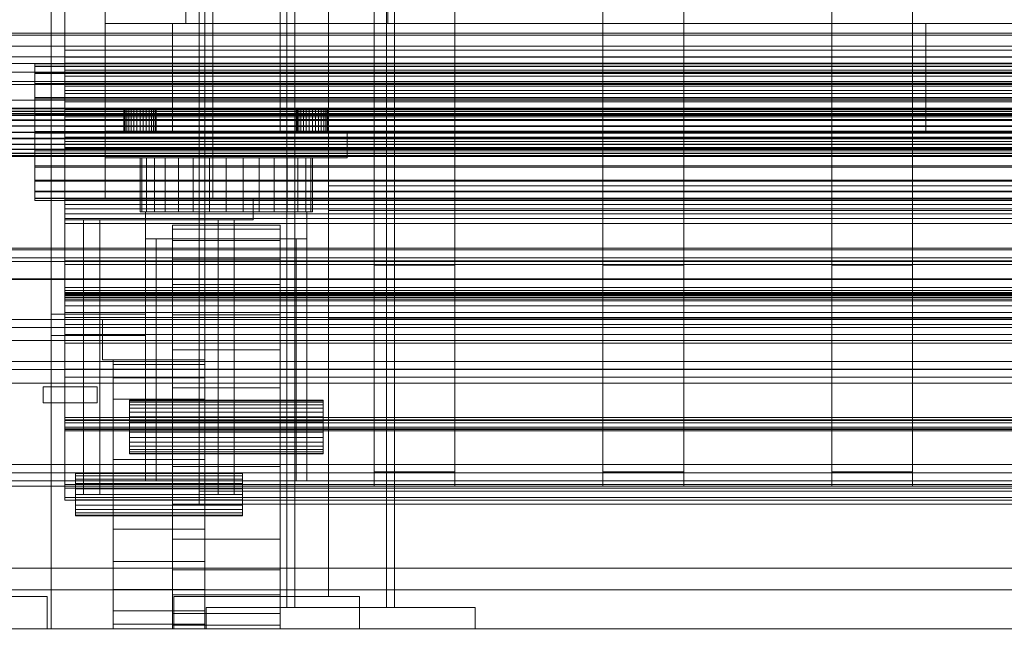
# Model space of a CAD drawing. Header units: millimetres. Extents: x -4738 to 65662, y -68080 to 6847.
# Tile 88 of 256: x -317 to 49, y -36001 to -35774. Entities that reach past the tile are written whole.
import ezdxf

# ---------------------------------------------------------------- set-up
doc = ezdxf.new("R2010")
doc.units = ezdxf.units.MM
for name, color, linetype, lineweight in [('COTAS_O', 1, 'Continuous', 0), ('COTAS_P', 1, 'Continuous', 0), ('frontal_bajante_movil', 7, 'Continuous', 0), ('frontal_C01', 7, 'Continuous', 0), ('frontal_C04', 7, 'Continuous', 0), ('frontal_C05', 7, 'Continuous', 0), ('frontal_C09', 7, 'Continuous', 0), ('frontal_secador', 7, 'Continuous', 0)]:
    doc.layers.add(name, color=color, linetype=linetype, lineweight=lineweight)
doc.dimstyles.new('R19_100', dxfattribs={"dimtxt": 250, "dimasz": 150, "dimexe": 150, "dimexo": 80, "dimgap": 100, "dimtad": 1, "dimtih": 1, "dimtoh": 1, "dimdsep": 46, "dimcen": 0.09, "dimadec": 0, "dimazin": 0, "dimtfac": 1, "dimtdec": 4, "dimtofl": 0, "dimtmove": 0, "dimatfit": 3, "dimfxl": 1, "dimtolj": 1, "dimtzin": 0, "dimarcsym": 0})

# ---------------------------------------------------------------- blocks, each defined once
blk = doc.blocks.new('DIM_R30_46')
at = {"layer": 'COTAS_P'}
for p, q in [((-4100, -35030), (-4219.91, -35921.98)), ((140, -35600), (20.09, -36491.98)), ((-4219.91, -35921.98), (-4065.25, -35897.36)), ((20.09, -36491.98), (-4219.91, -35921.98)), ((-4219.91, -35921.98), (-4077.24, -35986.56)), ((20.09, -36491.98), (-122.58, -36427.39)), ((20.09, -36491.98), (-134.57, -36516.59))]:
    blk.add_line(p, q, dxfattribs=at)
blk.add_text('4278.14 P', height=250, rotation=172.3434, dxfattribs=at).set_placement((-2113.24, -36306.08))
blk = doc.blocks.new('DIM_R30_50')
at = {"layer": 'COTAS_O'}
for p, q in [((-1850, -34900), (-1850, -35600)), ((-150, -34900), (-150, -35600)), ((-1850, -35600), (-1700, -35555)), ((-150, -35600), (-300, -35555)), ((-150, -35600), (-1850, -35600)), ((-1850, -35600), (-1700, -35645)), ((-150, -35600), (-300, -35645))]:
    blk.add_line(p, q, dxfattribs=at)
blk.add_text('1700 O', height=250, rotation=180, dxfattribs=at).set_placement((-1000, -35700))
blk = doc.blocks.new('DIM_R30_54')
at = {"layer": 'COTAS_O'}
for p, q in [((-1480, -35300), (-1330, -35255)), ((490, -35300), (340, -35255)), ((-1480, -36000), (-1480, -35300)), ((-1480, -35300), (490, -35300)), ((-1480, -35300), (-1330, -35345)), ((490, -35300), (340, -35345)), ((490, -36000), (490, -35300))]:
    blk.add_line(p, q, dxfattribs=at)
blk.add_text('1970 O', height=250, dxfattribs=at).set_placement((-495, -35200))
blk = doc.blocks.new('DIM_R30_56')
at = {"layer": 'COTAS_O'}
for p, q in [((-1400, -35300), (-1250, -35255)), ((1400, -35300), (1250, -35255)), ((-1400, -36000), (-1400, -35300)), ((-1400, -35300), (1400, -35300)), ((-1400, -35300), (-1250, -35345)), ((1400, -35300), (1250, -35345)), ((1400, -36000), (1400, -35300))]:
    blk.add_line(p, q, dxfattribs=at)
blk.add_text('2800 O', height=250, dxfattribs=at).set_placement((0, -35200))
blk = doc.blocks.new('DIM_R30_57')
at = {"layer": 'COTAS_P'}
for p, q in [((-305, -34680), (395, -34680)), ((395, -34680), (350, -34830)), ((395, -36000), (395, -34680)), ((395, -34680), (440, -34830)), ((395, -36000), (350, -35850)), ((395, -36000), (440, -35850)), ((-305, -36000), (395, -36000))]:
    blk.add_line(p, q, dxfattribs=at)
blk.add_text('1320 P', height=250, rotation=90, dxfattribs=at).set_placement((295, -35340))
blk = doc.blocks.new('DIM_R30_58')
at = {"layer": 'COTAS_P'}
for p, q in [((-305, -35300), (-155, -35255)), ((345, -35300), (195, -35255)), ((-305, -36000), (-305, -35300)), ((-305, -35300), (345, -35300)), ((-305, -35300), (-155, -35345)), ((345, -35300), (195, -35345)), ((345, -36000), (345, -35300))]:
    blk.add_line(p, q, dxfattribs=at)
blk.add_text('650 P', height=250, dxfattribs=at).set_placement((20, -35200))

msp = doc.modelspace()

# ---------------------------------------------------------------- linework, layer by layer
at = {"layer": 'frontal_bajante_movil'}
for p, q in [((-220, -35775), (-220, -34903.821)), ((-180, -35775), (-180, -34903.821)), ((-285, -35775), (-285, -35000)), ((-255, -35775), (-255, -35000)), ((-220, -35775), (-220, -35378.259)), ((-180, -35775), (-180, -35378.259)), ((-285, -35840), (-285, -35429)), ((-245, -35840), (-245, -35429)), ((-285, -35775), (20, -35775)), ((-285, -35815), (-285, -35775)), ((-285, -35775), (-255, -35775)), ((-260, -35775), (-220, -35775)), ((-260, -35815), (-260, -35775)), ((-220, -35775), (-180, -35775)), ((-220, -35815), (-220, -35775)), ((20, -35815), (20, -35775)), ((20, -35775), (325, -35775)), ((-277.885, -35807), (-278, -35807)), ((-278, -35815), (-278, -35807)), ((-277.543, -35807), (-277.885, -35807)), ((-277.885, -35815), (-277.885, -35807)), ((-276.989, -35807), (-277.543, -35807)), ((-277.543, -35815), (-277.543, -35807)), ((-276.243, -35807), (-276.989, -35807)), ((-276.989, -35815), (-276.989, -35807)), ((-275.333, -35807), (-276.243, -35807)), ((-276.243, -35815), (-276.243, -35807)), ((-274.296, -35807), (-275.333, -35807)), ((-275.333, -35815), (-275.333, -35807)), ((-273.171, -35807), (-274.296, -35807)), ((-274.296, -35815), (-274.296, -35807)), ((-272, -35807), (-273.171, -35807)), ((-273.171, -35815), (-273.171, -35807)), ((-272, -35807), (-270.829, -35807)), ((-272, -35807), (-272, -35815)), ((-270.829, -35807), (-269.704, -35807)), ((-270.829, -35815), (-270.829, -35807)), ((-269.704, -35807), (-268.667, -35807)), ((-269.704, -35815), (-269.704, -35807)), ((-268.667, -35807), (-267.757, -35807)), ((-268.667, -35815), (-268.667, -35807)), ((-267.757, -35807), (-267.011, -35807)), ((-267.757, -35815), (-267.757, -35807)), ((-267.011, -35807), (-266.457, -35807)), ((-267.011, -35815), (-267.011, -35807)), ((-266.457, -35807), (-266.115, -35807)), ((-266.457, -35815), (-266.457, -35807)), ((-266.115, -35807), (-266, -35807)), ((-266.115, -35815), (-266.115, -35807)), ((-266, -35815), (-266, -35807)), ((-213.885, -35807), (-214, -35807)), ((-214, -35815), (-214, -35807)), ((-213.543, -35807), (-213.885, -35807)), ((-213.885, -35815), (-213.885, -35807)), ((-212.989, -35807), (-213.543, -35807)), ((-213.543, -35815), (-213.543, -35807)), ((-212.243, -35807), (-212.989, -35807)), ((-212.989, -35815), (-212.989, -35807)), ((-211.333, -35807), (-212.243, -35807)), ((-212.243, -35815), (-212.243, -35807)), ((-210.296, -35807), (-211.333, -35807)), ((-211.333, -35815), (-211.333, -35807)), ((-209.171, -35807), (-210.296, -35807)), ((-210.296, -35815), (-210.296, -35807)), ((-208, -35807), (-209.171, -35807)), ((-209.171, -35815), (-209.171, -35807)), ((-208, -35807), (-206.829, -35807)), ((-208, -35807), (-208, -35815)), ((-206.829, -35807), (-205.704, -35807)), ((-206.829, -35815), (-206.829, -35807)), ((-205.704, -35807), (-204.667, -35807)), ((-205.704, -35815), (-205.704, -35807)), ((-204.667, -35807), (-203.757, -35807)), ((-204.667, -35815), (-204.667, -35807)), ((-203.757, -35807), (-203.011, -35807)), ((-203.757, -35815), (-203.757, -35807)), ((-203.011, -35807), (-202.457, -35807)), ((-203.011, -35815), (-203.011, -35807)), ((-202.457, -35807), (-202.115, -35807)), ((-202.457, -35815), (-202.457, -35807)), ((-202.115, -35807), (-202, -35807)), ((-202.115, -35815), (-202.115, -35807)), ((-202, -35815), (-202, -35807)), ((-285, -35815), (20, -35815)), ((-285, -35815), (-195, -35815)), ((-285, -35825), (-285, -35815)), ((-277.885, -35815), (-278, -35815)), ((-277.543, -35815), (-277.885, -35815)), ((-276.989, -35815), (-277.543, -35815)), ((-276.243, -35815), (-276.989, -35815)), ((-275.333, -35815), (-276.243, -35815)), ((-274.296, -35815), (-275.333, -35815)), ((-273.171, -35815), (-274.296, -35815)), ((-273.171, -35815), (-272, -35815)), ((-272, -35815), (-270.829, -35815)), ((-270.829, -35815), (-269.704, -35815)), ((-269.704, -35815), (-268.667, -35815)), ((-268.667, -35815), (-267.757, -35815)), ((-267.757, -35815), (-267.011, -35815)), ((-267.011, -35815), (-266.457, -35815)), ((-266.457, -35815), (-266.115, -35815)), ((-266.115, -35815), (-266, -35815)), ((-260, -35815), (-220, -35815)), ((-213.885, -35815), (-214, -35815)), ((-213.543, -35815), (-213.885, -35815)), ((-212.989, -35815), (-213.543, -35815)), ((-212.243, -35815), (-212.989, -35815)), ((-211.333, -35815), (-212.243, -35815)), ((-210.296, -35815), (-211.333, -35815)), ((-209.171, -35815), (-210.296, -35815)), ((-209.171, -35815), (-208, -35815)), ((-208, -35815), (-206.829, -35815)), ((-206.829, -35815), (-205.704, -35815)), ((-205.704, -35815), (-204.667, -35815)), ((-204.667, -35815), (-203.757, -35815)), ((-203.757, -35815), (-203.011, -35815)), ((-203.011, -35815), (-202.457, -35815)), ((-202.457, -35815), (-202.115, -35815)), ((-202.115, -35815), (-202, -35815)), ((-195, -35825), (-195, -35815)), ((20, -35815), (325, -35815)), ((-285, -35825), (-195, -35825)), ((-271.385, -35825), (-272, -35825)), ((-272, -35845), (-272, -35825)), ((-269.564, -35825), (-271.385, -35825)), ((-271.385, -35845), (-271.385, -35825)), ((-266.607, -35825), (-269.564, -35825)), ((-269.564, -35845), (-269.564, -35825)), ((-262.627, -35825), (-266.607, -35825)), ((-266.607, -35845), (-266.607, -35825)), ((-257.778, -35825), (-262.627, -35825)), ((-262.627, -35845), (-262.627, -35825)), ((-252.246, -35825), (-257.778, -35825)), ((-257.778, -35845), (-257.778, -35825)), ((-246.243, -35825), (-252.246, -35825)), ((-252.246, -35845), (-252.246, -35825)), ((-240, -35825), (-246.243, -35825)), ((-246.243, -35845), (-246.243, -35825)), ((-240, -35825), (-233.757, -35825)), ((-240, -35825), (-240, -35845)), ((-233.757, -35825), (-227.754, -35825)), ((-233.757, -35845), (-233.757, -35825)), ((-227.754, -35825), (-222.222, -35825)), ((-227.754, -35845), (-227.754, -35825)), ((-222.222, -35825), (-217.373, -35825)), ((-222.222, -35845), (-222.222, -35825)), ((-217.373, -35825), (-213.393, -35825)), ((-217.373, -35845), (-217.373, -35825)), ((-213.393, -35825), (-210.436, -35825)), ((-213.393, -35845), (-213.393, -35825)), ((-210.436, -35825), (-208.615, -35825)), ((-210.436, -35845), (-210.436, -35825)), ((-208.615, -35825), (-208, -35825)), ((-208.615, -35845), (-208.615, -35825)), ((-208, -35845), (-208, -35825)), ((-300, -35840), (-230, -35840)), ((-300, -35848), (-300, -35840)), ((-285, -35840), (-245, -35840)), ((-230, -35848), (-230, -35840)), ((-271.385, -35845), (-272, -35845)), ((-269.564, -35845), (-271.385, -35845)), ((-270, -35845), (-210, -35845)), ((-270, -35855), (-270, -35845)), ((-266.607, -35845), (-269.564, -35845)), ((-262.627, -35845), (-266.607, -35845)), ((-257.778, -35845), (-262.627, -35845)), ((-252.246, -35845), (-257.778, -35845)), ((-246.243, -35845), (-252.246, -35845)), ((-246.243, -35845), (-240, -35845)), ((-240, -35845), (-233.757, -35845)), ((-233.757, -35845), (-227.754, -35845)), ((-227.754, -35845), (-222.222, -35845)), ((-222.222, -35845), (-217.373, -35845)), ((-217.373, -35845), (-213.393, -35845)), ((-213.393, -35845), (-210.436, -35845)), ((-210.436, -35845), (-208.615, -35845)), ((-210, -35855), (-210, -35845)), ((-208.615, -35845), (-208, -35845)), ((-300, -35848), (-230, -35848)), ((-293, -35848), (-287, -35848)), ((-293, -35950), (-293, -35848)), ((-287, -35950), (-287, -35848)), ((-260, -35851.441), (-260, -35850)), ((-220, -35850), (-260, -35850)), ((-243, -35848), (-237, -35848)), ((-243, -35950), (-243, -35848)), ((-237, -35950), (-237, -35848)), ((-220, -35851.441), (-220, -35850)), ((-260, -35855.709), (-260, -35851.441)), ((-220, -35851.441), (-260, -35851.441)), ((-220, -35855.709), (-220, -35851.441)), ((-270, -35855), (-266, -35855)), ((-270, -35945), (-270, -35855)), ((-270, -35855), (-210, -35855)), ((-266, -35945), (-266, -35855)), ((-260, -35862.64), (-260, -35855.709)), ((-220, -35855.709), (-260, -35855.709)), ((-220, -35862.64), (-220, -35855.709)), ((-214, -35855), (-210, -35855)), ((-214, -35945), (-214, -35855)), ((-210, -35945), (-210, -35855)), ((-260, -35871.967), (-260, -35862.64)), ((-220, -35862.64), (-260, -35862.64)), ((-220, -35871.967), (-220, -35862.64)), ((-260, -35883.332), (-260, -35871.967)), ((-220, -35871.967), (-260, -35871.967)), ((-220, -35883.332), (-220, -35871.967)), ((-305, -35883), (-270, -35883)), ((-305, -35891), (-305, -35883)), ((-270, -35891), (-270, -35883)), ((-260, -35896.299), (-260, -35883.332)), ((-220, -35883.332), (-260, -35883.332)), ((-220, -35896.299), (-220, -35883.332)), ((-286, -35885), (-270, -35885)), ((-286, -35900), (-286, -35885)), ((-270, -35900), (-270, -35885)), ((-305, -35891), (-270, -35891)), ((-260, -35910.368), (-260, -35896.299)), ((-220, -35896.299), (-260, -35896.299)), ((-220, -35910.368), (-220, -35896.299)), ((-286, -35900), (-270, -35900)), ((-282, -35901.704), (-282, -35900)), ((-282, -35900), (-248, -35900)), ((-282, -35906.699), (-282, -35901.704)), ((-282, -35901.704), (-248, -35901.704)), ((-248, -35901.704), (-248, -35900)), ((-248, -35906.699), (-248, -35901.704)), ((-282, -35914.645), (-282, -35906.699)), ((-282, -35906.699), (-248, -35906.699)), ((-248, -35914.645), (-248, -35906.699)), ((-308, -35910), (-288, -35910)), ((-308, -35916), (-308, -35910)), ((-288, -35916), (-288, -35910)), ((-260, -35925), (-260, -35910.368)), ((-220, -35910.368), (-260, -35910.368)), ((-220, -35925), (-220, -35910.368)), ((-308, -35916), (-288, -35916)), ((-282, -35925), (-282, -35914.645)), ((-282, -35914.645), (-248, -35914.645)), ((-276, -35915.192), (-276, -35915)), ((-204, -35915), (-276, -35915)), ((-276, -35915.761), (-276, -35915.192)), ((-204, -35915.192), (-276, -35915.192)), ((-276, -35916.685), (-276, -35915.761)), ((-204, -35915.761), (-276, -35915.761)), ((-276, -35917.929), (-276, -35916.685)), ((-204, -35916.685), (-276, -35916.685)), ((-248, -35925), (-248, -35914.645)), ((-204, -35915.192), (-204, -35915)), ((-204, -35915.761), (-204, -35915.192)), ((-204, -35916.685), (-204, -35915.761)), ((-204, -35917.929), (-204, -35916.685)), ((-276, -35919.444), (-276, -35917.929)), ((-204, -35917.929), (-276, -35917.929)), ((-276, -35921.173), (-276, -35919.444)), ((-204, -35919.444), (-276, -35919.444)), ((-204, -35919.444), (-204, -35917.929)), ((-204, -35921.173), (-204, -35919.444)), ((-276, -35923.049), (-276, -35921.173)), ((-204, -35921.173), (-276, -35921.173)), ((-276, -35925), (-276, -35923.049)), ((-204, -35923.049), (-276, -35923.049)), ((-204, -35923.049), (-204, -35921.173)), ((-204, -35925), (-204, -35923.049)), ((-282, -35937.059), (-282, -35925)), ((-282, -35925), (-248, -35925)), ((-276, -35925), (-276, -35926.951)), ((-276, -35925), (-204, -35925)), ((-276, -35926.951), (-276, -35928.827)), ((-204, -35926.951), (-276, -35926.951)), ((-260, -35925), (-260, -35939.632)), ((-260, -35925), (-220, -35925)), ((-248, -35937.059), (-248, -35925)), ((-220, -35939.632), (-220, -35925)), ((-204, -35926.951), (-204, -35925)), ((-204, -35926.951), (-204, -35928.827)), ((-276, -35928.827), (-276, -35930.556)), ((-204, -35928.827), (-276, -35928.827)), ((-276, -35930.556), (-276, -35932.071)), ((-204, -35930.556), (-276, -35930.556)), ((-204, -35928.827), (-204, -35930.556)), ((-204, -35930.556), (-204, -35932.071)), ((-276, -35932.071), (-276, -35933.315)), ((-204, -35932.071), (-276, -35932.071)), ((-276, -35933.315), (-276, -35934.239)), ((-204, -35933.315), (-276, -35933.315)), ((-276, -35934.239), (-276, -35934.808)), ((-204, -35934.239), (-276, -35934.239)), ((-276, -35934.808), (-276, -35935)), ((-204, -35934.808), (-276, -35934.808)), ((-204, -35935), (-276, -35935)), ((-204, -35932.071), (-204, -35933.315)), ((-204, -35933.315), (-204, -35934.239)), ((-204, -35934.239), (-204, -35934.808)), ((-204, -35934.808), (-204, -35935)), ((-282, -35937.059), (-282, -35950)), ((-282, -35937.059), (-248, -35937.059)), ((-248, -35950), (-248, -35937.059)), ((-296, -35942.273), (-296, -35942)), ((-296, -35942), (-234, -35942)), ((-296, -35943.072), (-296, -35942.273)), ((-296, -35942.273), (-234, -35942.273)), ((-260, -35939.632), (-260, -35953.701)), ((-220, -35939.632), (-260, -35939.632)), ((-234, -35942.273), (-234, -35942)), ((-234, -35943.072), (-234, -35942.273)), ((-220, -35939.632), (-220, -35953.701)), ((-296, -35944.343), (-296, -35943.072)), ((-296, -35943.072), (-234, -35943.072)), ((-296, -35946), (-296, -35944.343)), ((-296, -35944.343), (-234, -35944.343)), ((-296, -35947.929), (-296, -35946)), ((-296, -35946), (-234, -35946)), ((-270, -35945), (-266, -35945)), ((-234, -35944.343), (-234, -35943.072)), ((-234, -35946), (-234, -35944.343)), ((-234, -35947.929), (-234, -35946)), ((-214, -35945), (-210, -35945)), ((-296, -35947.929), (-296, -35950)), ((-296, -35947.929), (-234, -35947.929)), ((-296, -35950), (-296, -35952.071)), ((-234, -35950), (-296, -35950)), ((-293, -35950), (-287, -35950)), ((-282, -35950), (-282, -35962.941)), ((-248, -35950), (-282, -35950)), ((-248, -35950), (-248, -35962.941)), ((-243, -35950), (-237, -35950)), ((-234, -35950), (-234, -35947.929)), ((-234, -35950), (-234, -35952.071)), ((-296, -35952.071), (-296, -35954)), ((-296, -35952.071), (-234, -35952.071)), ((-234, -35952.071), (-234, -35954)), ((-296, -35954), (-296, -35955.657)), ((-296, -35954), (-234, -35954)), ((-296, -35955.657), (-296, -35956.928)), ((-296, -35955.657), (-234, -35955.657)), ((-296, -35956.928), (-296, -35957.727)), ((-296, -35956.928), (-234, -35956.928)), ((-260, -35953.701), (-260, -35966.668)), ((-220, -35953.701), (-260, -35953.701)), ((-234, -35954), (-234, -35955.657)), ((-234, -35955.657), (-234, -35956.928)), ((-234, -35956.928), (-234, -35957.727)), ((-220, -35953.701), (-220, -35966.668)), ((-296, -35957.727), (-296, -35958)), ((-296, -35957.727), (-234, -35957.727)), ((-296, -35958), (-234, -35958)), ((-234, -35957.727), (-234, -35958)), ((-282, -35962.941), (-282, -35975)), ((-282, -35962.941), (-248, -35962.941)), ((-248, -35962.941), (-248, -35975)), ((-260, -35966.668), (-260, -35978.033)), ((-220, -35966.668), (-260, -35966.668)), ((-220, -35966.668), (-220, -35978.033)), ((-282, -35975), (-282, -35985.355)), ((-282, -35975), (-248, -35975)), ((-248, -35975), (-248, -35985.355)), ((-260, -35978.033), (-260, -35987.36)), ((-220, -35978.033), (-260, -35978.033)), ((-220, -35978.033), (-220, -35987.36)), ((-282, -35985.355), (-282, -35993.301)), ((-282, -35985.355), (-248, -35985.355)), ((-248, -35985.355), (-248, -35993.301)), ((-260, -35987.36), (-260, -35994.291)), ((-220, -35987.36), (-260, -35987.36)), ((-220, -35987.36), (-220, -35994.291)), ((-282, -35993.301), (-282, -35998.296)), ((-282, -35993.301), (-248, -35993.301)), ((-248, -35993.301), (-248, -35998.296)), ((-260, -35994.291), (-260, -35998.559)), ((-220, -35994.291), (-260, -35994.291)), ((-220, -35994.291), (-220, -35998.559)), ((-282, -35998.296), (-282, -36000)), ((-282, -35998.296), (-248, -35998.296)), ((-282, -36000), (-248, -36000)), ((-260, -35998.559), (-260, -36000)), ((-220, -35998.559), (-260, -35998.559)), ((-220, -36000), (-260, -36000)), ((-248, -35998.296), (-248, -36000)), ((-220, -35998.559), (-220, -36000))]:
    msp.add_line(p, q, dxfattribs=at)
at = {"layer": 'frontal_C01'}
for p, q in [((-250, -33373.251), (-250, -35948.844)), ((-250, -35953.656), (-250, -33378.064)), ((-185, -35864.779), (-185, -35463.883)), ((-155, -35463.883), (-155, -35864.779)), ((-100, -35864.779), (-100, -35463.883)), ((-70, -35463.883), (-70, -35864.779)), ((-15, -35864.779), (-15, -35463.883)), ((15, -35463.883), (15, -35864.779)), ((-185, -35469.275), (-185, -35870.172)), ((-155, -35870.172), (-155, -35469.275)), ((-100, -35469.275), (-100, -35870.172)), ((-70, -35870.172), (-70, -35469.275)), ((-15, -35469.275), (-15, -35870.172)), ((15, -35870.172), (15, -35469.275)), ((-185, -35941.62), (-185, -35540.255)), ((-155, -35540.255), (-155, -35941.62)), ((-100, -35941.62), (-100, -35540.255)), ((-70, -35540.255), (-70, -35941.62)), ((-15, -35941.62), (-15, -35540.255)), ((15, -35540.255), (15, -35941.62)), ((-185, -35545.648), (-185, -35947.012)), ((-155, -35947.012), (-155, -35545.648)), ((-100, -35545.648), (-100, -35947.012)), ((-70, -35947.012), (-70, -35545.648)), ((-15, -35545.648), (-15, -35947.012)), ((15, -35947.012), (15, -35545.648)), ((-300, -35789.759), (-300, -35758.657)), ((-300, -35761.343), (-300, -35792.354)), ((450, -35779.365), (-450, -35779.365)), ((350, -35778.63), (-350, -35778.63)), ((350, -35783.469), (-350, -35783.469)), ((-300, -35784.915), (-300, -35797.314)), ((300, -35784.915), (-300, -35784.915)), ((-300, -35784.915), (-300, -35794.603)), ((-450, -35787.454), (450, -35787.454)), ((-300, -35787.539), (300, -35787.539)), ((-300, -35801.02), (-300, -35787.539)), ((-300, -35797.169), (-300, -35787.539)), ((350, -35789.887), (-350, -35789.887)), ((-311.15, -35790.994), (-311.15, -35790.055)), ((-311.15, -35790.055), (-311.15, -35790.847)), ((-311.15, -35790.055), (311.15, -35790.055)), ((-311.15, -35790.847), (-311.15, -35793.316)), ((-311.15, -35790.847), (311.15, -35790.847)), ((-311.15, -35793.6), (-311.15, -35790.994)), ((-311.15, -35790.994), (311.15, -35790.994)), ((-300, -35818.833), (-300, -35789.759)), ((300, -35789.759), (-300, -35789.759)), ((-300, -35792.354), (-300, -35821.16)), ((300, -35792.354), (-300, -35792.354)), ((350, -35793.12), (-350, -35793.12)), ((-311.15, -35793.316), (-311.15, -35797.293)), ((-311.15, -35793.316), (311.15, -35793.316)), ((-311.15, -35797.695), (-311.15, -35793.6)), ((-311.15, -35793.6), (311.15, -35793.6)), ((-300, -35809.666), (-300, -35794.562)), ((-300, -35794.562), (-300, -35799.889)), ((300, -35794.562), (-300, -35794.562)), ((-300, -35794.603), (300, -35794.603)), ((-300, -35807.002), (-300, -35794.603)), ((350, -35796.593), (-350, -35796.593)), ((350, -35797.728), (-350, -35797.728)), ((-311.15, -35797.293), (-311.15, -35802.508)), ((-311.15, -35797.293), (311.15, -35797.293)), ((-311.15, -35803.001), (-311.15, -35797.695)), ((-311.15, -35797.695), (311.15, -35797.695)), ((-300, -35797.169), (-300, -35810.649)), ((300, -35797.169), (-300, -35797.169)), ((-300, -35797.314), (300, -35797.314)), ((-300, -35807.002), (-300, -35797.314)), ((-300, -35798.28), (-300, -35813.293)), ((-300, -35804.179), (-300, -35798.28)), ((-300, -35798.28), (300, -35798.28)), ((-300, -35799.889), (-300, -35817.32)), ((-300, -35799.889), (300, -35799.889)), ((430, -35803.525), (-430, -35803.525)), ((-311.15, -35802.508), (-311.15, -35808.605)), ((-311.15, -35802.508), (311.15, -35802.508)), ((-311.15, -35809.155), (-311.15, -35803.001)), ((-311.15, -35803.001), (311.15, -35803.001)), ((300, -35801.02), (-300, -35801.02)), ((-300, -35801.02), (-300, -35810.649)), ((-440, -35806.454), (440, -35806.454)), ((-440, -35806.735), (440, -35806.735)), ((-440, -35806.787), (440, -35806.787)), ((-300, -35821.507), (-300, -35804.179)), ((300, -35804.179), (-300, -35804.179)), ((300, -35807.002), (-300, -35807.002)), ((-440, -35807.61), (440, -35807.61)), ((-440, -35807.71), (440, -35807.71)), ((-440, -35809.019), (440, -35809.019)), ((-440, -35809.161), (440, -35809.161)), ((-440, -35810.867), (440, -35810.867)), ((430, -35808.525), (-430, -35808.525)), ((-311.15, -35808.605), (-311.15, -35815.169)), ((311.15, -35808.605), (-311.15, -35808.605)), ((-311.15, -35815.738), (-311.15, -35809.155)), ((-311.15, -35809.155), (311.15, -35809.155)), ((-300, -35817.32), (-300, -35809.666)), ((-300, -35809.666), (300, -35809.666)), ((-300, -35810.649), (300, -35810.649)), ((-440, -35811.041), (440, -35811.041)), ((440, -35813.027), (-440, -35813.027)), ((-440, -35813.222), (440, -35813.222)), ((-300, -35813.293), (-300, -35821.507)), ((300, -35813.293), (-300, -35813.293)), ((-440, -35815.353), (440, -35815.353)), ((-440, -35815.554), (440, -35815.554)), ((-440, -35817.686), (440, -35817.686)), ((-440, -35817.88), (440, -35817.88)), ((-311.15, -35815.169), (-311.15, -35821.753)), ((-311.15, -35815.169), (311.15, -35815.169)), ((-311.15, -35822.302), (-311.15, -35815.738)), ((-311.15, -35815.738), (311.15, -35815.738)), ((300, -35817.32), (-300, -35817.32)), ((-440, -35819.866), (440, -35819.866)), ((-440, -35820.041), (440, -35820.041)), ((-440, -35821.746), (440, -35821.746)), ((-440, -35821.889), (440, -35821.889)), ((-311.15, -35821.753), (-311.15, -35827.907)), ((-311.15, -35821.753), (311.15, -35821.753)), ((-300, -35843.898), (-300, -35818.833)), ((300, -35818.833), (-300, -35818.833)), ((-300, -35821.16), (-300, -35845.797)), ((300, -35821.16), (-300, -35821.16)), ((-300, -35821.507), (300, -35821.507)), ((-440, -35823.197), (440, -35823.197)), ((-440, -35823.298), (440, -35823.298)), ((-440, -35824.12), (440, -35824.12)), ((-440, -35824.173), (440, -35824.173)), ((-440, -35824.453), (440, -35824.453)), ((-311.15, -35828.399), (-311.15, -35822.302)), ((-311.15, -35822.302), (311.15, -35822.302)), ((-311.15, -35827.907), (-311.15, -35833.212)), ((-311.15, -35827.907), (311.15, -35827.907)), ((-311.15, -35833.614), (-311.15, -35828.399)), ((-311.15, -35828.399), (311.15, -35828.399)), ((-311.15, -35833.212), (-311.15, -35837.307)), ((-311.15, -35833.212), (311.15, -35833.212)), ((-311.15, -35837.592), (-311.15, -35833.614)), ((-311.15, -35833.614), (311.15, -35833.614)), ((-311.15, -35837.307), (-311.15, -35839.913)), ((-311.15, -35837.307), (311.15, -35837.307)), ((-311.15, -35840.06), (-311.15, -35837.592)), ((-311.15, -35837.592), (311.15, -35837.592)), ((-311.15, -35839.913), (-311.15, -35840.852)), ((-311.15, -35839.913), (311.15, -35839.913)), ((-311.15, -35840.852), (-311.15, -35840.06)), ((-311.15, -35840.06), (311.15, -35840.06)), ((-311.15, -35840.852), (311.15, -35840.852)), ((-300, -35840.323), (-300, -35875.28)), ((300, -35840.323), (-300, -35840.323)), ((-300, -35840.323), (-300, -35847.473)), ((-300, -35842.302), (300, -35842.302)), ((-300, -35878.051), (-300, -35842.302)), ((-300, -35849.293), (-300, -35842.302)), ((-300, -35863.245), (-300, -35843.898)), ((300, -35843.898), (-300, -35843.898)), ((-300, -35845.797), (-300, -35864.588)), ((300, -35845.797), (-300, -35845.797)), ((-300, -35847.473), (300, -35847.473)), ((-300, -35882.43), (-300, -35847.473)), ((-300, -35849.293), (-300, -35885.042)), ((300, -35849.293), (-300, -35849.293)), ((430, -35858.525), (-430, -35858.525)), ((-450, -35859.113), (450, -35859.113)), ((-450, -35862.083), (450, -35862.083)), ((430, -35863.525), (-430, -35863.525)), ((-300, -35875.556), (-300, -35863.245)), ((300, -35863.245), (-300, -35863.245)), ((-300, -35864.588), (-300, -35876.252)), ((300, -35864.588), (-300, -35864.588)), ((-155, -35864.779), (-185, -35864.779)), ((-185, -35864.779), (-185, -35870.172)), ((-155, -35870.172), (-155, -35864.779)), ((-70, -35864.779), (-100, -35864.779)), ((-100, -35864.779), (-100, -35870.172)), ((-70, -35870.172), (-70, -35864.779)), ((15, -35864.779), (-15, -35864.779)), ((-15, -35864.779), (-15, -35870.172)), ((15, -35870.172), (15, -35864.779)), ((450, -35869.898), (-450, -35869.898)), ((450, -35870.172), (-450, -35870.172)), ((-300, -35884.304), (-300, -35873.156)), ((-300, -35873.156), (-300, -35890.596)), ((300, -35873.156), (-300, -35873.156)), ((-185, -35870.172), (-155, -35870.172)), ((-100, -35870.172), (-70, -35870.172)), ((-15, -35870.172), (15, -35870.172)), ((-300, -35874.208), (-300, -35922.356)), ((300, -35874.208), (-300, -35874.208)), ((-300, -35874.208), (-300, -35876.904)), ((-300, -35875.012), (300, -35875.012)), ((-300, -35923.45), (-300, -35875.012)), ((-300, -35877.491), (-300, -35875.012)), ((-300, -35875.28), (300, -35875.28)), ((-300, -35882.43), (-300, -35875.28)), ((-300, -35879.992), (-300, -35875.556)), ((300, -35875.556), (-300, -35875.556)), ((-300, -35875.968), (-300, -35886.869)), ((-300, -35893.841), (-300, -35875.968)), ((-300, -35875.968), (300, -35875.968)), ((-300, -35876.252), (-300, -35879.992)), ((300, -35876.252), (-300, -35876.252)), ((-300, -35876.904), (300, -35876.904)), ((-300, -35925.053), (-300, -35876.904)), ((-300, -35877.491), (-300, -35925.93)), ((300, -35877.491), (-300, -35877.491)), ((300, -35878.051), (-300, -35878.051)), ((-300, -35878.051), (-300, -35885.042)), ((300, -35879.992), (-300, -35879.992)), ((300, -35882.43), (-300, -35882.43)), ((-300, -35903.461), (-300, -35884.304)), ((-300, -35884.304), (300, -35884.304)), ((-300, -35885.042), (300, -35885.042)), ((-300, -35886.869), (-300, -35906.421)), ((300, -35886.869), (-300, -35886.869)), ((-300, -35890.596), (-300, -35903.461)), ((-300, -35890.596), (300, -35890.596)), ((450, -35892.817), (-450, -35892.817)), ((-300, -35906.421), (-300, -35893.841)), ((300, -35893.841), (-300, -35893.841)), ((450, -35900.602), (-450, -35900.602)), ((-450, -35903.602), (450, -35903.602)), ((300, -35903.461), (-300, -35903.461)), ((-450, -35908.69), (450, -35908.69)), ((-300, -35906.421), (300, -35906.421)), ((-300, -35925.634), (-300, -35921.431)), ((-300, -35921.431), (-300, -35946.31)), ((300, -35921.431), (-300, -35921.431)), ((-300, -35922.356), (300, -35922.356)), ((-300, -35925.053), (-300, -35922.356)), ((-300, -35922.583), (-300, -35926.45)), ((-300, -35947.64), (-300, -35922.583)), ((-300, -35922.583), (300, -35922.583)), ((300, -35923.45), (-300, -35923.45)), ((-300, -35923.45), (-300, -35925.93)), ((300, -35925.053), (-300, -35925.053)), ((-300, -35951.161), (-300, -35925.634)), ((-300, -35925.634), (300, -35925.634)), ((-300, -35925.93), (300, -35925.93)), ((-300, -35926.45), (-300, -35952.102)), ((300, -35926.45), (-300, -35926.45)), ((-450, -35938.924), (450, -35938.924)), ((-155, -35941.62), (-185, -35941.62)), ((-185, -35941.62), (-185, -35947.012)), ((-155, -35947.012), (-155, -35941.62)), ((-70, -35941.62), (-100, -35941.62)), ((-100, -35941.62), (-100, -35947.012)), ((-70, -35947.012), (-70, -35941.62)), ((15, -35941.62), (-15, -35941.62)), ((-15, -35941.62), (-15, -35947.012)), ((15, -35947.012), (15, -35941.62)), ((-300, -35946.31), (-300, -35951.161)), ((-300, -35946.31), (300, -35946.31)), ((450, -35947.012), (-450, -35947.012)), ((-300, -35952.102), (-300, -35947.64)), ((300, -35947.64), (-300, -35947.64)), ((-250, -35948.844), (250, -35948.844)), ((-250, -35953.656), (-250, -35948.844)), ((-185, -35947.012), (-155, -35947.012)), ((-100, -35947.012), (-70, -35947.012)), ((-15, -35947.012), (15, -35947.012)), ((300, -35951.161), (-300, -35951.161)), ((-300, -35952.102), (300, -35952.102)), ((250, -35953.656), (-250, -35953.656)), ((450, -35977.442), (-450, -35977.442)), ((-450, -35985.531), (450, -35985.531))]:
    msp.add_line(p, q, dxfattribs=at)
at = {"layer": 'frontal_C04'}
for p, q in [((-248, -35988), (-248, -34670.697)), ((-202, -35988), (-202, -34670.697)), ((-248, -35988), (-248, -34968.218)), ((-202, -35988), (-202, -34968.218)), ((-248, -35988), (-248, -35703.296)), ((-202, -35988), (-202, -35703.296)), ((-248, -35988), (-248, -35725)), ((-202, -35988), (-202, -35725)), ((-202, -35835.384), (202, -35835.384)), ((-202, -35875.384), (-202, -35835.384)), ((-202, -35844.5), (202, -35844.5)), ((-202, -35884.5), (-202, -35844.5)), ((-202, -35875.384), (202, -35875.384)), ((-202, -35884.5), (202, -35884.5)), ((-259.5, -35988), (-190.5, -35988)), ((-259.5, -36000), (-259.5, -35988)), ((-248, -35988), (-202, -35988)), ((-190.5, -36000), (-190.5, -35988)), ((-259.5, -36000), (-190.5, -36000))]:
    msp.add_line(p, q, dxfattribs=at)
at = {"layer": 'frontal_C05'}
for p, q in [((-217.5, -35992), (-217.5, -34800)), ((-214.5, -34800), (-214.5, -35992)), ((-180.5, -34800), (-180.5, -35992)), ((-177.5, -35992), (-177.5, -34800)), ((-247.5, -36000), (-247.5, -35992)), ((-247.5, -35992), (-147.5, -35992)), ((-238.982, -35992), (-238.998, -35992)), ((-238.95, -35992), (-238.982, -35992)), ((-238.901, -35992), (-238.95, -35992)), ((-238.837, -35992), (-238.901, -35992)), ((-238.757, -35992), (-238.837, -35992)), ((-238.662, -35992), (-238.757, -35992)), ((-238.551, -35992), (-238.662, -35992)), ((-238.425, -35992), (-238.551, -35992)), ((-238.284, -35992), (-238.425, -35992)), ((-238.129, -35992), (-238.284, -35992)), ((-237.96, -35992), (-238.129, -35992)), ((-237.778, -35992), (-237.96, -35992)), ((-237.582, -35992), (-237.778, -35992)), ((-237.374, -35992), (-237.582, -35992)), ((-237.153, -35992), (-237.374, -35992)), ((-236.921, -35992), (-237.153, -35992)), ((-236.678, -35992), (-236.921, -35992)), ((-236.425, -35992), (-236.678, -35992)), ((-236.162, -35992), (-236.425, -35992)), ((-235.889, -35992), (-236.162, -35992)), ((-235.609, -35992), (-235.889, -35992)), ((-235.32, -35992), (-235.609, -35992)), ((-235.025, -35992), (-235.32, -35992)), ((-234.723, -35992), (-235.025, -35992)), ((-234.416, -35992), (-234.723, -35992)), ((-234.104, -35992), (-234.416, -35992)), ((-233.788, -35992), (-234.104, -35992)), ((-233.469, -35992), (-233.788, -35992)), ((-233.147, -35992), (-233.469, -35992)), ((-232.824, -35992), (-233.147, -35992)), ((-232.5, -35992), (-232.824, -35992)), ((-232.176, -35992), (-232.5, -35992)), ((-231.853, -35992), (-232.176, -35992)), ((-231.531, -35992), (-231.853, -35992)), ((-231.212, -35992), (-231.531, -35992)), ((-230.896, -35992), (-231.212, -35992)), ((-230.584, -35992), (-230.896, -35992)), ((-230.277, -35992), (-230.584, -35992)), ((-229.975, -35992), (-230.277, -35992)), ((-229.68, -35992), (-229.975, -35992)), ((-229.391, -35992), (-229.68, -35992)), ((-229.111, -35992), (-229.391, -35992)), ((-228.838, -35992), (-229.111, -35992)), ((-228.575, -35992), (-228.838, -35992)), ((-228.322, -35992), (-228.575, -35992)), ((-228.079, -35992), (-228.322, -35992)), ((-227.847, -35992), (-228.079, -35992)), ((-227.626, -35992), (-227.847, -35992)), ((-227.418, -35992), (-227.626, -35992)), ((-227.222, -35992), (-227.418, -35992)), ((-227.04, -35992), (-227.222, -35992)), ((-226.871, -35992), (-227.04, -35992)), ((-226.716, -35992), (-226.871, -35992)), ((-226.575, -35992), (-226.716, -35992)), ((-226.449, -35992), (-226.575, -35992)), ((-226.449, -35992), (-226.338, -35992)), ((-226.338, -35992), (-226.243, -35992)), ((-226.243, -35992), (-226.163, -35992)), ((-226.163, -35992), (-226.099, -35992)), ((-226.099, -35992), (-226.05, -35992)), ((-226.05, -35992), (-226.018, -35992)), ((-226.018, -35992), (-226.002, -35992)), ((-217.5, -35992), (-177.5, -35992)), ((-214.5, -35992), (-180.5, -35992)), ((-168.982, -35992), (-168.998, -35992)), ((-168.95, -35992), (-168.982, -35992)), ((-168.901, -35992), (-168.95, -35992)), ((-168.837, -35992), (-168.901, -35992)), ((-168.757, -35992), (-168.837, -35992)), ((-168.662, -35992), (-168.757, -35992)), ((-168.551, -35992), (-168.662, -35992)), ((-168.425, -35992), (-168.551, -35992)), ((-168.284, -35992), (-168.425, -35992)), ((-168.129, -35992), (-168.284, -35992)), ((-167.96, -35992), (-168.129, -35992)), ((-167.778, -35992), (-167.96, -35992)), ((-167.582, -35992), (-167.778, -35992)), ((-167.374, -35992), (-167.582, -35992)), ((-167.153, -35992), (-167.374, -35992)), ((-166.921, -35992), (-167.153, -35992)), ((-166.678, -35992), (-166.921, -35992)), ((-166.425, -35992), (-166.678, -35992)), ((-166.162, -35992), (-166.425, -35992)), ((-165.889, -35992), (-166.162, -35992)), ((-165.609, -35992), (-165.889, -35992)), ((-165.32, -35992), (-165.609, -35992)), ((-165.025, -35992), (-165.32, -35992)), ((-164.723, -35992), (-165.025, -35992)), ((-164.416, -35992), (-164.723, -35992)), ((-164.104, -35992), (-164.416, -35992)), ((-163.788, -35992), (-164.104, -35992)), ((-163.469, -35992), (-163.788, -35992)), ((-163.147, -35992), (-163.469, -35992)), ((-162.824, -35992), (-163.147, -35992)), ((-162.5, -35992), (-162.824, -35992)), ((-162.176, -35992), (-162.5, -35992)), ((-161.853, -35992), (-162.176, -35992)), ((-161.531, -35992), (-161.853, -35992)), ((-161.212, -35992), (-161.531, -35992)), ((-160.896, -35992), (-161.212, -35992)), ((-160.584, -35992), (-160.896, -35992)), ((-160.277, -35992), (-160.584, -35992)), ((-159.975, -35992), (-160.277, -35992)), ((-159.68, -35992), (-159.975, -35992)), ((-159.391, -35992), (-159.68, -35992)), ((-159.111, -35992), (-159.391, -35992)), ((-158.838, -35992), (-159.111, -35992)), ((-158.575, -35992), (-158.838, -35992)), ((-158.322, -35992), (-158.575, -35992)), ((-158.079, -35992), (-158.322, -35992)), ((-157.847, -35992), (-158.079, -35992)), ((-157.626, -35992), (-157.847, -35992)), ((-157.418, -35992), (-157.626, -35992)), ((-157.222, -35992), (-157.418, -35992)), ((-157.222, -35992), (-157.04, -35992)), ((-157.04, -35992), (-156.871, -35992)), ((-156.871, -35992), (-156.716, -35992)), ((-156.716, -35992), (-156.575, -35992)), ((-156.575, -35992), (-156.449, -35992)), ((-156.449, -35992), (-156.338, -35992)), ((-156.338, -35992), (-156.243, -35992)), ((-156.243, -35992), (-156.163, -35992)), ((-156.163, -35992), (-156.099, -35992)), ((-156.099, -35992), (-156.05, -35992)), ((-156.05, -35992), (-156.018, -35992)), ((-156.018, -35992), (-156.002, -35992)), ((-147.5, -36000), (-147.5, -35992)), ((-247.5, -36000), (-147.5, -36000)), ((-238.982, -36000), (-238.998, -36000)), ((-238.95, -36000), (-238.982, -36000)), ((-238.901, -36000), (-238.95, -36000)), ((-238.837, -36000), (-238.901, -36000)), ((-238.757, -36000), (-238.837, -36000)), ((-238.662, -36000), (-238.757, -36000)), ((-238.551, -36000), (-238.662, -36000)), ((-238.425, -36000), (-238.551, -36000)), ((-238.284, -36000), (-238.425, -36000)), ((-238.129, -36000), (-238.284, -36000)), ((-237.96, -36000), (-238.129, -36000)), ((-237.778, -36000), (-237.96, -36000)), ((-237.582, -36000), (-237.778, -36000)), ((-237.374, -36000), (-237.582, -36000)), ((-237.153, -36000), (-237.374, -36000)), ((-236.921, -36000), (-237.153, -36000)), ((-236.678, -36000), (-236.921, -36000)), ((-236.425, -36000), (-236.678, -36000)), ((-236.162, -36000), (-236.425, -36000)), ((-235.889, -36000), (-236.162, -36000)), ((-235.609, -36000), (-235.889, -36000)), ((-235.32, -36000), (-235.609, -36000)), ((-235.025, -36000), (-235.32, -36000)), ((-234.723, -36000), (-235.025, -36000)), ((-234.416, -36000), (-234.723, -36000)), ((-234.104, -36000), (-234.416, -36000)), ((-233.788, -36000), (-234.104, -36000)), ((-233.469, -36000), (-233.788, -36000)), ((-233.147, -36000), (-233.469, -36000)), ((-232.824, -36000), (-233.147, -36000)), ((-232.5, -36000), (-232.824, -36000)), ((-232.176, -36000), (-232.5, -36000)), ((-231.853, -36000), (-232.176, -36000)), ((-231.531, -36000), (-231.853, -36000)), ((-231.212, -36000), (-231.531, -36000)), ((-230.896, -36000), (-231.212, -36000)), ((-230.584, -36000), (-230.896, -36000)), ((-230.277, -36000), (-230.584, -36000)), ((-229.975, -36000), (-230.277, -36000)), ((-229.68, -36000), (-229.975, -36000)), ((-229.391, -36000), (-229.68, -36000)), ((-229.111, -36000), (-229.391, -36000)), ((-228.838, -36000), (-229.111, -36000)), ((-228.575, -36000), (-228.838, -36000)), ((-228.322, -36000), (-228.575, -36000)), ((-228.079, -36000), (-228.322, -36000)), ((-227.847, -36000), (-228.079, -36000)), ((-227.626, -36000), (-227.847, -36000)), ((-227.418, -36000), (-227.626, -36000)), ((-227.222, -36000), (-227.418, -36000)), ((-227.04, -36000), (-227.222, -36000)), ((-226.871, -36000), (-227.04, -36000)), ((-226.716, -36000), (-226.871, -36000)), ((-226.575, -36000), (-226.716, -36000)), ((-226.449, -36000), (-226.575, -36000)), ((-226.449, -36000), (-226.338, -36000)), ((-226.338, -36000), (-226.243, -36000)), ((-226.243, -36000), (-226.163, -36000)), ((-226.163, -36000), (-226.099, -36000)), ((-226.099, -36000), (-226.05, -36000)), ((-226.05, -36000), (-226.018, -36000)), ((-226.018, -36000), (-226.002, -36000)), ((-168.982, -36000), (-168.998, -36000)), ((-168.95, -36000), (-168.982, -36000)), ((-168.901, -36000), (-168.95, -36000)), ((-168.837, -36000), (-168.901, -36000)), ((-168.757, -36000), (-168.837, -36000)), ((-168.662, -36000), (-168.757, -36000)), ((-168.551, -36000), (-168.662, -36000)), ((-168.425, -36000), (-168.551, -36000)), ((-168.284, -36000), (-168.425, -36000)), ((-168.129, -36000), (-168.284, -36000)), ((-167.96, -36000), (-168.129, -36000)), ((-167.778, -36000), (-167.96, -36000)), ((-167.582, -36000), (-167.778, -36000)), ((-167.374, -36000), (-167.582, -36000)), ((-167.153, -36000), (-167.374, -36000)), ((-166.921, -36000), (-167.153, -36000)), ((-166.678, -36000), (-166.921, -36000)), ((-166.425, -36000), (-166.678, -36000)), ((-166.162, -36000), (-166.425, -36000)), ((-165.889, -36000), (-166.162, -36000)), ((-165.609, -36000), (-165.889, -36000)), ((-165.32, -36000), (-165.609, -36000)), ((-165.025, -36000), (-165.32, -36000)), ((-164.723, -36000), (-165.025, -36000)), ((-164.416, -36000), (-164.723, -36000)), ((-164.104, -36000), (-164.416, -36000)), ((-163.788, -36000), (-164.104, -36000)), ((-163.469, -36000), (-163.788, -36000)), ((-163.147, -36000), (-163.469, -36000)), ((-162.824, -36000), (-163.147, -36000)), ((-162.5, -36000), (-162.824, -36000)), ((-162.176, -36000), (-162.5, -36000)), ((-161.853, -36000), (-162.176, -36000)), ((-161.531, -36000), (-161.853, -36000)), ((-161.212, -36000), (-161.531, -36000)), ((-160.896, -36000), (-161.212, -36000)), ((-160.584, -36000), (-160.896, -36000)), ((-160.277, -36000), (-160.584, -36000)), ((-159.975, -36000), (-160.277, -36000)), ((-159.68, -36000), (-159.975, -36000)), ((-159.391, -36000), (-159.68, -36000)), ((-159.111, -36000), (-159.391, -36000)), ((-158.838, -36000), (-159.111, -36000)), ((-158.575, -36000), (-158.838, -36000)), ((-158.322, -36000), (-158.575, -36000)), ((-158.079, -36000), (-158.322, -36000)), ((-157.847, -36000), (-158.079, -36000)), ((-157.626, -36000), (-157.847, -36000)), ((-157.418, -36000), (-157.626, -36000)), ((-157.222, -36000), (-157.418, -36000)), ((-157.222, -36000), (-157.04, -36000)), ((-157.04, -36000), (-156.871, -36000)), ((-156.871, -36000), (-156.716, -36000)), ((-156.716, -36000), (-156.575, -36000)), ((-156.575, -36000), (-156.449, -36000)), ((-156.449, -36000), (-156.338, -36000)), ((-156.338, -36000), (-156.243, -36000)), ((-156.243, -36000), (-156.163, -36000)), ((-156.163, -36000), (-156.099, -36000)), ((-156.099, -36000), (-156.05, -36000)), ((-156.05, -36000), (-156.018, -36000)), ((-156.018, -36000), (-156.002, -36000))]:
    msp.add_line(p, q, dxfattribs=at)
at = {"layer": 'frontal_C09'}
for p, q in [((-436.53, -35988), (-306.53, -35988)), ((-306.53, -36000), (-306.53, -35988)), ((-436.53, -36000), (-306.53, -36000))]:
    msp.add_line(p, q, dxfattribs=at)
at = {"layer": 'frontal_secador'}
for p, q in [((-1265, -35885), (1265, -35885)), ((-1265, -35888), (1265, -35888)), ((-1265, -35942), (1265, -35942)), ((-1265, -35945), (1265, -35945)), ((-1400, -36000), (1400, -36000))]:
    msp.add_line(p, q, dxfattribs=at)

# ---------------------------------------------------------------- dimensions: what is measured, and where the dimension line sits
at = {"layer": 'COTAS_O'}
for p1, p2, picture, middle in [((-150, -34900), (-1850, -34900), 'DIM_R30_50', (-1000, -35600)), ((-1480, -36000), (490, -36000), 'DIM_R30_54', (-495, -35300)), ((-1400, -36000), (1400, -36000), 'DIM_R30_56', (0, -35300))]:
    dim = msp.add_aligned_dim(p1=p1, p2=p2, distance=700, text='<> O', dimstyle='R19_100', dxfattribs=at)
    dim.commit()
    dim.dimension.update_dxf_attribs({"geometry": picture, "text_midpoint": middle})
at = {"layer": 'COTAS_P'}
for p1, p2, distance, picture, middle in [((-305, -36000), (-305, -34680), -700, 'DIM_R30_57', (395, -35340)), ((-305, -36000), (345, -36000), 700, 'DIM_R30_58', (20, -35300)), ((140, -35600), (-4100, -35030), 900, 'DIM_R30_46', (-2099.912, -36206.976))]:
    dim = msp.add_aligned_dim(p1=p1, p2=p2, distance=distance, text='<> P', dimstyle='R19_100', dxfattribs=at)
    dim.commit()
    dim.dimension.update_dxf_attribs({"geometry": picture, "text_midpoint": middle})

doc.saveas('drawing.dxf')
